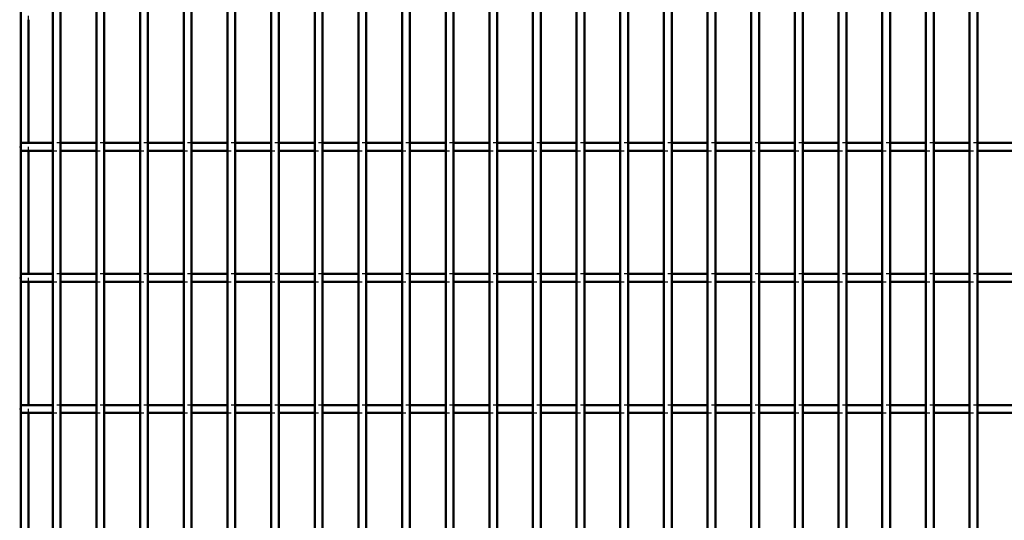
# Model space of a CAD drawing. Header units: millimetres. Extents: x -596 to 511, y -500 to 878.
# Tile 8 of 16: x -248 to 2, y 5 to 132. Entities that reach past the tile are written whole.
import ezdxf

# ---------------------------------------------------------------- set-up
doc = ezdxf.new("R2010")
doc.units = ezdxf.units.MM
doc.linetypes.add('Dashed', pattern=[2, 1, -1])
for name, color, linetype, lineweight in [('2d ConnectionPoints', 7, 'Continuous', 50), ('AM_0', 7, 'Continuous', 50), ('AM_5', 3, 'Continuous', 25), ('AM_9', 6, 'Dashed', 25)]:
    doc.layers.add(name, color=color, linetype=linetype, lineweight=lineweight)
doc.dimstyles.new('ISO-25', dxfattribs={"dimtxt": 2.5, "dimasz": 2.5, "dimexe": 1.25, "dimexo": 0.625, "dimtad": 1, "dimtxsty": 'Standard', "dimcen": 2.5, "dimadec": 0, "dimazin": 0, "dimtfac": 1, "dimtmove": 0, "dimatfit": 3, "dimfxl": 1, "dimarcsym": 0})

# ---------------------------------------------------------------- blocks, each defined once
blk = doc.blocks.new('3_5wj765ctnoqfy5olc9zyqd2vb________0_in_LPP230331121150010003500_4')
at = {"layer": 'AM_0'}
for p, q in [((-239.865, -498), (-239.865, 498)), ((-237.865, -498), (-237.865, 498))]:
    blk.add_line(p, q, dxfattribs=at)
blk = doc.blocks.new('4_fjckjfapr50hag8216vze4yns________0_in_LPP230331121150010003500_4')
at = {"layer": 'AM_0'}
for p, q in [((-228.755, -498), (-228.755, 498)), ((-226.755, -498), (-226.755, 498))]:
    blk.add_line(p, q, dxfattribs=at)
blk = doc.blocks.new('5_6dno7sze2pza0o5hhh5t9ottk________0_in_LPP230331121150010003500_4')
at = {"layer": 'AM_0'}
for p, q in [((-217.645, -498), (-217.645, 498)), ((-215.645, -498), (-215.645, 498))]:
    blk.add_line(p, q, dxfattribs=at)
blk = doc.blocks.new('6_z3afd86jn3ji7ebr65m9l716l________0_in_LPP230331121150010003500_4')
at = {"layer": 'AM_0'}
for p, q in [((-206.535, -498), (-206.535, 498)), ((-204.535, -498), (-204.535, 498))]:
    blk.add_line(p, q, dxfattribs=at)
blk = doc.blocks.new('7_mr7r1c4ttnz27mgik3b06e8em________0_in_LPP230331121150010003500_4')
at = {"layer": 'AM_0'}
for p, q in [((-195.425, -498), (-195.425, 498)), ((-193.425, -498), (-193.425, 498))]:
    blk.add_line(p, q, dxfattribs=at)
blk = doc.blocks.new('8_gpql7hk91n3l1vo2qwrdxhl3f________0_in_LPP230331121150010003500_4')
at = {"layer": 'AM_0'}
for p, q in [((-184.315, -498), (-184.315, 498)), ((-182.315, -498), (-182.315, 498))]:
    blk.add_line(p, q, dxfattribs=at)
blk = doc.blocks.new('9_wdb71u1hcs8eugavzxc92xbvr________0_in_LPP230331121150010003500_4')
at = {"layer": 'AM_0'}
for p, q in [((-173.205, -498), (-173.205, 498)), ((-171.205, -498), (-171.205, 498))]:
    blk.add_line(p, q, dxfattribs=at)
blk = doc.blocks.new('10_wf2u9ctumj4b374rtz0mxvhdk________0_in_LPP230331121150010003500_4')
at = {"layer": 'AM_0'}
for p, q in [((-162.095, -498), (-162.095, 498)), ((-160.095, -498), (-160.095, 498))]:
    blk.add_line(p, q, dxfattribs=at)
blk = doc.blocks.new('11_trxrsbyxdw5yr09fco47dg79i________0_in_LPP230331121150010003500_4')
at = {"layer": 'AM_0'}
for p, q in [((-150.985, -498), (-150.985, 498)), ((-148.985, -498), (-148.985, 498))]:
    blk.add_line(p, q, dxfattribs=at)
blk = doc.blocks.new('12_3tvptd6xil7a7t5umgje7it0e________0_in_LPP230331121150010003500_4')
at = {"layer": 'AM_0'}
for p, q in [((-139.875, -498), (-139.875, 498)), ((-137.875, -498), (-137.875, 498))]:
    blk.add_line(p, q, dxfattribs=at)
blk = doc.blocks.new('13_fszjmun2dgxx9masp724u5ywc________0_in_LPP230331121150010003500_4')
at = {"layer": 'AM_0'}
for p, q in [((-128.765, -498), (-128.765, 498)), ((-126.765, -498), (-126.765, 498))]:
    blk.add_line(p, q, dxfattribs=at)
blk = doc.blocks.new('14_xod1q6459t1qoob74trn5825e________0_in_LPP230331121150010003500_4')
at = {"layer": 'AM_0'}
for p, q in [((-117.655, -498), (-117.655, 498)), ((-115.655, -498), (-115.655, 498))]:
    blk.add_line(p, q, dxfattribs=at)
blk = doc.blocks.new('15_58etfin6u5ola9kvst5j2z15h________0_in_LPP230331121150010003500_4')
at = {"layer": 'AM_0'}
for p, q in [((-106.545, -498), (-106.545, 498)), ((-104.545, -498), (-104.545, 498))]:
    blk.add_line(p, q, dxfattribs=at)
blk = doc.blocks.new('16_p1k8qiv7o5ml83zmsllel7squ________0_in_LPP230331121150010003500_4')
at = {"layer": 'AM_0'}
for p, q in [((-95.435, -498), (-95.435, 498)), ((-93.435, -498), (-93.435, 498))]:
    blk.add_line(p, q, dxfattribs=at)
blk = doc.blocks.new('17_86oqwc7wmakiop0bte16fvhpf________0_in_LPP230331121150010003500_4')
at = {"layer": 'AM_0'}
for p, q in [((-84.325, -498), (-84.325, 498)), ((-82.325, -498), (-82.325, 498))]:
    blk.add_line(p, q, dxfattribs=at)
blk = doc.blocks.new('18_b4unu7f7128lar2zfgdx7z4mb________0_in_LPP230331121150010003500_4')
at = {"layer": 'AM_0'}
for p, q in [((-73.215, -498), (-73.215, 498)), ((-71.215, -498), (-71.215, 498))]:
    blk.add_line(p, q, dxfattribs=at)
blk = doc.blocks.new('19_0xgi1cms3j0yc2gnuvqwb9qmb________0_in_LPP230331121150010003500_4')
at = {"layer": 'AM_0'}
for p, q in [((-62.105, -498), (-62.105, 498)), ((-60.105, -498), (-60.105, 498))]:
    blk.add_line(p, q, dxfattribs=at)
blk = doc.blocks.new('20_ccxb5ao1ee83brw3lstc1hwuh________0_in_LPP230331121150010003500_4')
at = {"layer": 'AM_0'}
for p, q in [((-50.995, -498), (-50.995, 498)), ((-48.995, -498), (-48.995, 498))]:
    blk.add_line(p, q, dxfattribs=at)
blk = doc.blocks.new('21_g56phew3ceqkevl6o8wxrmpqh________0_in_LPP230331121150010003500_4')
at = {"layer": 'AM_0'}
for p, q in [((-39.885, -498), (-39.885, 498)), ((-37.885, -498), (-37.885, 498))]:
    blk.add_line(p, q, dxfattribs=at)
blk = doc.blocks.new('22_3n8arab71qg167p9pubw01z3k________0_in_LPP230331121150010003500_4')
at = {"layer": 'AM_0'}
for p, q in [((-28.775, -498), (-28.775, 498)), ((-26.775, -498), (-26.775, 498))]:
    blk.add_line(p, q, dxfattribs=at)
blk = doc.blocks.new('23_ql5th79t34bjoryg4e19ly8si________0_in_LPP230331121150010003500_4')
at = {"layer": 'AM_0'}
for p, q in [((-17.665, -498), (-17.665, 498)), ((-15.665, -498), (-15.665, 498))]:
    blk.add_line(p, q, dxfattribs=at)
blk = doc.blocks.new('24_b6missorlfkjxct9hbtf2xj2v________0_in_LPP230331121150010003500_4')
at = {"layer": 'AM_0'}
for p, q in [((-6.555, -498), (-6.555, 498)), ((-4.555, -498), (-4.555, 498))]:
    blk.add_line(p, q, dxfattribs=at)
blk = doc.blocks.new('63_qc9ukn43nf5uy691f1wvmv5th________0_in_LPP230331121150010003500_4')
at = {"layer": 'AM_0'}
for p, q in [((-239.865, 34.33), (-248, 34.33)), ((-248, 34.33), (-248, 32.33)), ((-239.865, 34.33), (-239.865, 32.33)), ((-237.865, 32.33), (-237.865, 34.33)), ((-228.755, 34.33), (-237.865, 34.33)), ((-228.755, 34.33), (-228.755, 32.33)), ((-226.755, 32.33), (-226.755, 34.33)), ((-217.645, 34.33), (-226.755, 34.33)), ((-217.645, 34.33), (-217.645, 32.33)), ((-206.535, 34.33), (-215.645, 34.33)), ((-215.645, 32.33), (-215.645, 34.33)), ((-206.535, 34.33), (-206.535, 32.33)), ((-204.535, 32.33), (-204.535, 34.33)), ((-195.425, 34.33), (-204.535, 34.33)), ((-195.425, 34.33), (-195.425, 32.33)), ((-184.315, 34.33), (-193.425, 34.33)), ((-193.425, 32.33), (-193.425, 34.33)), ((-184.315, 34.33), (-184.315, 32.33)), ((-182.315, 32.33), (-182.315, 34.33)), ((-173.205, 34.33), (-182.315, 34.33)), ((-173.205, 34.33), (-173.205, 32.33)), ((-162.095, 34.33), (-171.205, 34.33)), ((-171.205, 32.33), (-171.205, 34.33)), ((-162.095, 34.33), (-162.095, 32.33)), ((-160.095, 32.33), (-160.095, 34.33)), ((-150.985, 34.33), (-160.095, 34.33)), ((-150.985, 34.33), (-150.985, 32.33)), ((-139.875, 34.33), (-148.985, 34.33)), ((-148.985, 32.33), (-148.985, 34.33)), ((-139.875, 34.33), (-139.875, 32.33)), ((-137.875, 32.33), (-137.875, 34.33)), ((-128.765, 34.33), (-137.875, 34.33)), ((-128.765, 34.33), (-128.765, 32.33)), ((-117.655, 34.33), (-126.765, 34.33)), ((-126.765, 32.33), (-126.765, 34.33)), ((-117.655, 34.33), (-117.655, 32.33)), ((-115.655, 32.33), (-115.655, 34.33)), ((-106.545, 34.33), (-115.655, 34.33)), ((-106.545, 34.33), (-106.545, 32.33)), ((-95.435, 34.33), (-104.545, 34.33)), ((-104.545, 32.33), (-104.545, 34.33)), ((-95.435, 34.33), (-95.435, 32.33)), ((-93.435, 32.33), (-93.435, 34.33)), ((-84.325, 34.33), (-93.435, 34.33)), ((-84.325, 34.33), (-84.325, 32.33)), ((-73.215, 34.33), (-82.325, 34.33)), ((-82.325, 32.33), (-82.325, 34.33)), ((-73.215, 34.33), (-73.215, 32.33)), ((-71.215, 32.33), (-71.215, 34.33)), ((-62.105, 34.33), (-71.215, 34.33)), ((-62.105, 34.33), (-62.105, 32.33)), ((-50.995, 34.33), (-60.105, 34.33)), ((-60.105, 32.33), (-60.105, 34.33)), ((-50.995, 34.33), (-50.995, 32.33)), ((-48.995, 32.33), (-48.995, 34.33)), ((-39.885, 34.33), (-48.995, 34.33)), ((-39.885, 34.33), (-39.885, 32.33)), ((-28.775, 34.33), (-37.885, 34.33)), ((-37.885, 32.33), (-37.885, 34.33)), ((-28.775, 34.33), (-28.775, 32.33)), ((-26.775, 32.33), (-26.775, 34.33)), ((-17.665, 34.33), (-26.775, 34.33)), ((-17.665, 34.33), (-17.665, 32.33)), ((-6.555, 34.33), (-15.665, 34.33)), ((-15.665, 32.33), (-15.665, 34.33)), ((-6.555, 34.33), (-6.555, 32.33)), ((-4.555, 32.33), (-4.555, 34.33)), ((4.555, 34.33), (-4.555, 34.33)), ((-239.865, 32.33), (-248, 32.33)), ((-228.755, 32.33), (-237.865, 32.33)), ((-217.645, 32.33), (-226.755, 32.33)), ((-206.535, 32.33), (-215.645, 32.33)), ((-195.425, 32.33), (-204.535, 32.33)), ((-184.315, 32.33), (-193.425, 32.33)), ((-173.205, 32.33), (-182.315, 32.33)), ((-162.095, 32.33), (-171.205, 32.33)), ((-150.985, 32.33), (-160.095, 32.33)), ((-139.875, 32.33), (-148.985, 32.33)), ((-128.765, 32.33), (-137.875, 32.33)), ((-117.655, 32.33), (-126.765, 32.33)), ((-106.545, 32.33), (-115.655, 32.33)), ((-95.435, 32.33), (-104.545, 32.33)), ((-84.325, 32.33), (-93.435, 32.33)), ((-73.215, 32.33), (-82.325, 32.33)), ((-62.105, 32.33), (-71.215, 32.33)), ((-50.995, 32.33), (-60.105, 32.33)), ((-39.885, 32.33), (-48.995, 32.33)), ((-28.775, 32.33), (-37.885, 32.33)), ((-17.665, 32.33), (-26.775, 32.33)), ((-6.555, 32.33), (-15.665, 32.33)), ((4.555, 32.33), (-4.555, 32.33))]:
    blk.add_line(p, q, dxfattribs=at)
at = {"layer": 'AM_9'}
for p, q in [((-237.865, 34.33), (-239.865, 34.33)), ((-226.755, 34.33), (-228.755, 34.33)), ((-215.645, 34.33), (-217.645, 34.33)), ((-204.535, 34.33), (-206.535, 34.33)), ((-193.425, 34.33), (-195.425, 34.33)), ((-182.315, 34.33), (-184.315, 34.33)), ((-171.205, 34.33), (-173.205, 34.33)), ((-160.095, 34.33), (-162.095, 34.33)), ((-148.985, 34.33), (-150.985, 34.33)), ((-137.875, 34.33), (-139.875, 34.33)), ((-126.765, 34.33), (-128.765, 34.33)), ((-115.655, 34.33), (-117.655, 34.33)), ((-104.545, 34.33), (-106.545, 34.33)), ((-93.435, 34.33), (-95.435, 34.33)), ((-82.325, 34.33), (-84.325, 34.33)), ((-71.215, 34.33), (-73.215, 34.33)), ((-60.105, 34.33), (-62.105, 34.33)), ((-48.995, 34.33), (-50.995, 34.33)), ((-37.885, 34.33), (-39.885, 34.33)), ((-26.775, 34.33), (-28.775, 34.33)), ((-15.665, 34.33), (-17.665, 34.33)), ((-4.555, 34.33), (-6.555, 34.33)), ((-239.865, 32.33), (-237.865, 32.33)), ((-228.755, 32.33), (-226.755, 32.33)), ((-217.645, 32.33), (-215.645, 32.33)), ((-206.535, 32.33), (-204.535, 32.33)), ((-195.425, 32.33), (-193.425, 32.33)), ((-184.315, 32.33), (-182.315, 32.33)), ((-173.205, 32.33), (-171.205, 32.33)), ((-162.095, 32.33), (-160.095, 32.33)), ((-150.985, 32.33), (-148.985, 32.33)), ((-139.875, 32.33), (-137.875, 32.33)), ((-128.765, 32.33), (-126.765, 32.33)), ((-117.655, 32.33), (-115.655, 32.33)), ((-106.545, 32.33), (-104.545, 32.33)), ((-95.435, 32.33), (-93.435, 32.33)), ((-84.325, 32.33), (-82.325, 32.33)), ((-73.215, 32.33), (-71.215, 32.33)), ((-62.105, 32.33), (-60.105, 32.33)), ((-50.995, 32.33), (-48.995, 32.33)), ((-39.885, 32.33), (-37.885, 32.33)), ((-28.775, 32.33), (-26.775, 32.33)), ((-17.665, 32.33), (-15.665, 32.33)), ((-6.555, 32.33), (-4.555, 32.33))]:
    blk.add_line(p, q, dxfattribs=at)
blk = doc.blocks.new('64_gbny4tl7clshi1xvnn1z6is0j________0_in_LPP230331121150010003500_4')
at = {"layer": 'AM_0'}
for p, q in [((-239.865, 67.66), (-248, 67.66)), ((-248, 67.66), (-248, 65.66)), ((-239.865, 67.66), (-239.865, 65.66)), ((-237.865, 65.66), (-237.865, 67.66)), ((-228.755, 67.66), (-237.865, 67.66)), ((-228.755, 67.66), (-228.755, 65.66)), ((-226.755, 65.66), (-226.755, 67.66)), ((-217.645, 67.66), (-226.755, 67.66)), ((-217.645, 67.66), (-217.645, 65.66)), ((-206.535, 67.66), (-215.645, 67.66)), ((-215.645, 65.66), (-215.645, 67.66)), ((-206.535, 67.66), (-206.535, 65.66)), ((-204.535, 65.66), (-204.535, 67.66)), ((-195.425, 67.66), (-204.535, 67.66)), ((-195.425, 67.66), (-195.425, 65.66)), ((-184.315, 67.66), (-193.425, 67.66)), ((-193.425, 65.66), (-193.425, 67.66)), ((-184.315, 67.66), (-184.315, 65.66)), ((-182.315, 65.66), (-182.315, 67.66)), ((-173.205, 67.66), (-182.315, 67.66)), ((-173.205, 67.66), (-173.205, 65.66)), ((-162.095, 67.66), (-171.205, 67.66)), ((-171.205, 65.66), (-171.205, 67.66)), ((-162.095, 67.66), (-162.095, 65.66)), ((-160.095, 65.66), (-160.095, 67.66)), ((-150.985, 67.66), (-160.095, 67.66)), ((-150.985, 67.66), (-150.985, 65.66)), ((-139.875, 67.66), (-148.985, 67.66)), ((-148.985, 65.66), (-148.985, 67.66)), ((-139.875, 67.66), (-139.875, 65.66)), ((-137.875, 65.66), (-137.875, 67.66)), ((-128.765, 67.66), (-137.875, 67.66)), ((-128.765, 67.66), (-128.765, 65.66)), ((-117.655, 67.66), (-126.765, 67.66)), ((-126.765, 65.66), (-126.765, 67.66)), ((-117.655, 67.66), (-117.655, 65.66)), ((-115.655, 65.66), (-115.655, 67.66)), ((-106.545, 67.66), (-115.655, 67.66)), ((-106.545, 67.66), (-106.545, 65.66)), ((-95.435, 67.66), (-104.545, 67.66)), ((-104.545, 65.66), (-104.545, 67.66)), ((-95.435, 67.66), (-95.435, 65.66)), ((-93.435, 65.66), (-93.435, 67.66)), ((-84.325, 67.66), (-93.435, 67.66)), ((-84.325, 67.66), (-84.325, 65.66)), ((-73.215, 67.66), (-82.325, 67.66)), ((-82.325, 65.66), (-82.325, 67.66)), ((-73.215, 67.66), (-73.215, 65.66)), ((-71.215, 65.66), (-71.215, 67.66)), ((-62.105, 67.66), (-71.215, 67.66)), ((-62.105, 67.66), (-62.105, 65.66)), ((-50.995, 67.66), (-60.105, 67.66)), ((-60.105, 65.66), (-60.105, 67.66)), ((-50.995, 67.66), (-50.995, 65.66)), ((-48.995, 65.66), (-48.995, 67.66)), ((-39.885, 67.66), (-48.995, 67.66)), ((-39.885, 67.66), (-39.885, 65.66)), ((-28.775, 67.66), (-37.885, 67.66)), ((-37.885, 65.66), (-37.885, 67.66)), ((-28.775, 67.66), (-28.775, 65.66)), ((-26.775, 65.66), (-26.775, 67.66)), ((-17.665, 67.66), (-26.775, 67.66)), ((-17.665, 67.66), (-17.665, 65.66)), ((-6.555, 67.66), (-15.665, 67.66)), ((-15.665, 65.66), (-15.665, 67.66)), ((-6.555, 67.66), (-6.555, 65.66)), ((-4.555, 65.66), (-4.555, 67.66)), ((4.555, 67.66), (-4.555, 67.66)), ((-239.865, 65.66), (-248, 65.66)), ((-228.755, 65.66), (-237.865, 65.66)), ((-217.645, 65.66), (-226.755, 65.66)), ((-206.535, 65.66), (-215.645, 65.66)), ((-195.425, 65.66), (-204.535, 65.66)), ((-184.315, 65.66), (-193.425, 65.66)), ((-173.205, 65.66), (-182.315, 65.66)), ((-162.095, 65.66), (-171.205, 65.66)), ((-150.985, 65.66), (-160.095, 65.66)), ((-139.875, 65.66), (-148.985, 65.66)), ((-128.765, 65.66), (-137.875, 65.66)), ((-117.655, 65.66), (-126.765, 65.66)), ((-106.545, 65.66), (-115.655, 65.66)), ((-95.435, 65.66), (-104.545, 65.66)), ((-84.325, 65.66), (-93.435, 65.66)), ((-73.215, 65.66), (-82.325, 65.66)), ((-62.105, 65.66), (-71.215, 65.66)), ((-50.995, 65.66), (-60.105, 65.66)), ((-39.885, 65.66), (-48.995, 65.66)), ((-28.775, 65.66), (-37.885, 65.66)), ((-17.665, 65.66), (-26.775, 65.66)), ((-6.555, 65.66), (-15.665, 65.66)), ((4.555, 65.66), (-4.555, 65.66))]:
    blk.add_line(p, q, dxfattribs=at)
at = {"layer": 'AM_9'}
for p, q in [((-237.865, 67.66), (-239.865, 67.66)), ((-226.755, 67.66), (-228.755, 67.66)), ((-215.645, 67.66), (-217.645, 67.66)), ((-204.535, 67.66), (-206.535, 67.66)), ((-193.425, 67.66), (-195.425, 67.66)), ((-182.315, 67.66), (-184.315, 67.66)), ((-171.205, 67.66), (-173.205, 67.66)), ((-160.095, 67.66), (-162.095, 67.66)), ((-148.985, 67.66), (-150.985, 67.66)), ((-137.875, 67.66), (-139.875, 67.66)), ((-126.765, 67.66), (-128.765, 67.66)), ((-115.655, 67.66), (-117.655, 67.66)), ((-104.545, 67.66), (-106.545, 67.66)), ((-93.435, 67.66), (-95.435, 67.66)), ((-82.325, 67.66), (-84.325, 67.66)), ((-71.215, 67.66), (-73.215, 67.66)), ((-60.105, 67.66), (-62.105, 67.66)), ((-48.995, 67.66), (-50.995, 67.66)), ((-37.885, 67.66), (-39.885, 67.66)), ((-26.775, 67.66), (-28.775, 67.66)), ((-15.665, 67.66), (-17.665, 67.66)), ((-4.555, 67.66), (-6.555, 67.66)), ((-239.865, 65.66), (-237.865, 65.66)), ((-228.755, 65.66), (-226.755, 65.66)), ((-217.645, 65.66), (-215.645, 65.66)), ((-206.535, 65.66), (-204.535, 65.66)), ((-195.425, 65.66), (-193.425, 65.66)), ((-184.315, 65.66), (-182.315, 65.66)), ((-173.205, 65.66), (-171.205, 65.66)), ((-162.095, 65.66), (-160.095, 65.66)), ((-150.985, 65.66), (-148.985, 65.66)), ((-139.875, 65.66), (-137.875, 65.66)), ((-128.765, 65.66), (-126.765, 65.66)), ((-117.655, 65.66), (-115.655, 65.66)), ((-106.545, 65.66), (-104.545, 65.66)), ((-95.435, 65.66), (-93.435, 65.66)), ((-84.325, 65.66), (-82.325, 65.66)), ((-73.215, 65.66), (-71.215, 65.66)), ((-62.105, 65.66), (-60.105, 65.66)), ((-50.995, 65.66), (-48.995, 65.66)), ((-39.885, 65.66), (-37.885, 65.66)), ((-28.775, 65.66), (-26.775, 65.66)), ((-17.665, 65.66), (-15.665, 65.66)), ((-6.555, 65.66), (-4.555, 65.66))]:
    blk.add_line(p, q, dxfattribs=at)
blk = doc.blocks.new('65_swjbsxq8cquh6rj486oza1ebm________0_in_LPP230331121150010003500_4')
at = {"layer": 'AM_0'}
for p, q in [((-239.865, 100.99), (-248, 100.99)), ((-248, 100.99), (-248, 98.99)), ((-239.865, 100.99), (-239.865, 98.99)), ((-237.865, 98.99), (-237.865, 100.99)), ((-228.755, 100.99), (-237.865, 100.99)), ((-228.755, 100.99), (-228.755, 98.99)), ((-226.755, 98.99), (-226.755, 100.99)), ((-217.645, 100.99), (-226.755, 100.99)), ((-217.645, 100.99), (-217.645, 98.99)), ((-206.535, 100.99), (-215.645, 100.99)), ((-215.645, 98.99), (-215.645, 100.99)), ((-206.535, 100.99), (-206.535, 98.99)), ((-204.535, 98.99), (-204.535, 100.99)), ((-195.425, 100.99), (-204.535, 100.99)), ((-195.425, 100.99), (-195.425, 98.99)), ((-184.315, 100.99), (-193.425, 100.99)), ((-193.425, 98.99), (-193.425, 100.99)), ((-184.315, 100.99), (-184.315, 98.99)), ((-182.315, 98.99), (-182.315, 100.99)), ((-173.205, 100.99), (-182.315, 100.99)), ((-173.205, 100.99), (-173.205, 98.99)), ((-162.095, 100.99), (-171.205, 100.99)), ((-171.205, 98.99), (-171.205, 100.99)), ((-162.095, 100.99), (-162.095, 98.99)), ((-160.095, 98.99), (-160.095, 100.99)), ((-150.985, 100.99), (-160.095, 100.99)), ((-150.985, 100.99), (-150.985, 98.99)), ((-139.875, 100.99), (-148.985, 100.99)), ((-148.985, 98.99), (-148.985, 100.99)), ((-139.875, 100.99), (-139.875, 98.99)), ((-137.875, 98.99), (-137.875, 100.99)), ((-128.765, 100.99), (-137.875, 100.99)), ((-128.765, 100.99), (-128.765, 98.99)), ((-117.655, 100.99), (-126.765, 100.99)), ((-126.765, 98.99), (-126.765, 100.99)), ((-117.655, 100.99), (-117.655, 98.99)), ((-115.655, 98.99), (-115.655, 100.99)), ((-106.545, 100.99), (-115.655, 100.99)), ((-106.545, 100.99), (-106.545, 98.99)), ((-95.435, 100.99), (-104.545, 100.99)), ((-104.545, 98.99), (-104.545, 100.99)), ((-95.435, 100.99), (-95.435, 98.99)), ((-93.435, 98.99), (-93.435, 100.99)), ((-84.325, 100.99), (-93.435, 100.99)), ((-84.325, 100.99), (-84.325, 98.99)), ((-73.215, 100.99), (-82.325, 100.99)), ((-82.325, 98.99), (-82.325, 100.99)), ((-73.215, 100.99), (-73.215, 98.99)), ((-71.215, 98.99), (-71.215, 100.99)), ((-62.105, 100.99), (-71.215, 100.99)), ((-62.105, 100.99), (-62.105, 98.99)), ((-50.995, 100.99), (-60.105, 100.99)), ((-60.105, 98.99), (-60.105, 100.99)), ((-50.995, 100.99), (-50.995, 98.99)), ((-48.995, 98.99), (-48.995, 100.99)), ((-39.885, 100.99), (-48.995, 100.99)), ((-39.885, 100.99), (-39.885, 98.99)), ((-28.775, 100.99), (-37.885, 100.99)), ((-37.885, 98.99), (-37.885, 100.99)), ((-28.775, 100.99), (-28.775, 98.99)), ((-26.775, 98.99), (-26.775, 100.99)), ((-17.665, 100.99), (-26.775, 100.99)), ((-17.665, 100.99), (-17.665, 98.99)), ((-6.555, 100.99), (-15.665, 100.99)), ((-15.665, 98.99), (-15.665, 100.99)), ((-6.555, 100.99), (-6.555, 98.99)), ((-4.555, 98.99), (-4.555, 100.99)), ((4.555, 100.99), (-4.555, 100.99)), ((-239.865, 98.99), (-248, 98.99)), ((-228.755, 98.99), (-237.865, 98.99)), ((-217.645, 98.99), (-226.755, 98.99)), ((-206.535, 98.99), (-215.645, 98.99)), ((-195.425, 98.99), (-204.535, 98.99)), ((-184.315, 98.99), (-193.425, 98.99)), ((-173.205, 98.99), (-182.315, 98.99)), ((-162.095, 98.99), (-171.205, 98.99)), ((-150.985, 98.99), (-160.095, 98.99)), ((-139.875, 98.99), (-148.985, 98.99)), ((-128.765, 98.99), (-137.875, 98.99)), ((-117.655, 98.99), (-126.765, 98.99)), ((-106.545, 98.99), (-115.655, 98.99)), ((-95.435, 98.99), (-104.545, 98.99)), ((-84.325, 98.99), (-93.435, 98.99)), ((-73.215, 98.99), (-82.325, 98.99)), ((-62.105, 98.99), (-71.215, 98.99)), ((-50.995, 98.99), (-60.105, 98.99)), ((-39.885, 98.99), (-48.995, 98.99)), ((-28.775, 98.99), (-37.885, 98.99)), ((-17.665, 98.99), (-26.775, 98.99)), ((-6.555, 98.99), (-15.665, 98.99)), ((4.555, 98.99), (-4.555, 98.99))]:
    blk.add_line(p, q, dxfattribs=at)
at = {"layer": 'AM_9'}
for p, q in [((-237.865, 100.99), (-239.865, 100.99)), ((-226.755, 100.99), (-228.755, 100.99)), ((-215.645, 100.99), (-217.645, 100.99)), ((-204.535, 100.99), (-206.535, 100.99)), ((-193.425, 100.99), (-195.425, 100.99)), ((-182.315, 100.99), (-184.315, 100.99)), ((-171.205, 100.99), (-173.205, 100.99)), ((-160.095, 100.99), (-162.095, 100.99)), ((-148.985, 100.99), (-150.985, 100.99)), ((-137.875, 100.99), (-139.875, 100.99)), ((-126.765, 100.99), (-128.765, 100.99)), ((-115.655, 100.99), (-117.655, 100.99)), ((-104.545, 100.99), (-106.545, 100.99)), ((-93.435, 100.99), (-95.435, 100.99)), ((-82.325, 100.99), (-84.325, 100.99)), ((-71.215, 100.99), (-73.215, 100.99)), ((-60.105, 100.99), (-62.105, 100.99)), ((-48.995, 100.99), (-50.995, 100.99)), ((-37.885, 100.99), (-39.885, 100.99)), ((-26.775, 100.99), (-28.775, 100.99)), ((-15.665, 100.99), (-17.665, 100.99)), ((-4.555, 100.99), (-6.555, 100.99)), ((-239.865, 98.99), (-237.865, 98.99)), ((-228.755, 98.99), (-226.755, 98.99)), ((-217.645, 98.99), (-215.645, 98.99)), ((-206.535, 98.99), (-204.535, 98.99)), ((-195.425, 98.99), (-193.425, 98.99)), ((-184.315, 98.99), (-182.315, 98.99)), ((-173.205, 98.99), (-171.205, 98.99)), ((-162.095, 98.99), (-160.095, 98.99)), ((-150.985, 98.99), (-148.985, 98.99)), ((-139.875, 98.99), (-137.875, 98.99)), ((-128.765, 98.99), (-126.765, 98.99)), ((-117.655, 98.99), (-115.655, 98.99)), ((-106.545, 98.99), (-104.545, 98.99)), ((-95.435, 98.99), (-93.435, 98.99)), ((-84.325, 98.99), (-82.325, 98.99)), ((-73.215, 98.99), (-71.215, 98.99)), ((-62.105, 98.99), (-60.105, 98.99)), ((-50.995, 98.99), (-48.995, 98.99)), ((-39.885, 98.99), (-37.885, 98.99)), ((-28.775, 98.99), (-26.775, 98.99)), ((-17.665, 98.99), (-15.665, 98.99)), ((-6.555, 98.99), (-4.555, 98.99))]:
    blk.add_line(p, q, dxfattribs=at)
blk = doc.blocks.new('77_4ucy2hhs381wb3s7edjo67urh________0_in_LPP230331121150010003500_4')
at = {"layer": 'AM_0'}
for p, q in [((-248, -498), (-248, 498)), ((-246.05, 100.99), (-246.05, 132.32)), ((-246.05, 67.66), (-246.05, 98.99)), ((-246.05, 34.33), (-246.05, 65.66)), ((-246.05, 1), (-246.05, 32.33))]:
    blk.add_line(p, q, dxfattribs=at)
at = {"layer": 'AM_9'}
for p, q in [((-246.05, 132.32), (-246.05, 134.32)), ((-246.05, 98.99), (-246.05, 100.99)), ((-246.05, 65.66), (-246.05, 67.66)), ((-246.05, 32.33), (-246.05, 34.33))]:
    blk.add_line(p, q, dxfattribs=at)
blk = doc.blocks.new('*D81')
at = {"layer": 'AM_5', "color": 0, "lineweight": -2}
for p, q in [((-350, 40), (-350, 80)), ((-250, 0), (-350, 0)), ((-350, -33.33), (-350, 0)), ((-250, -33.33), (-350, -33.33)), ((-350, -73.33), (-350, -113.33))]:
    blk.add_line(p, q, dxfattribs=at)
at = {"layer": 'AM_5', "color": 0}
for points in [[(-356.67, 40), (-343.33, 40), (-350, 0)], [(-343.33, -73.33), (-356.67, -73.33), (-350, -33.33)]]:
    blk.add_solid(points, dxfattribs=at)
at = {"layer": 'Defpoints', "color": 0}
for p in [(-350, 0), (-250, 0), (-250, -33.33)]:
    blk.add_point(p, dxfattribs=at)
at = {"layer": 'AM_5', "color": 0, "insert": (-370, 224), "char_height": 40, "attachment_point": 5, "rotation": 90}
blk.add_mtext('TT = 33.3 mm', dxfattribs=at)

msp = doc.modelspace()

# ---------------------------------------------------------------- linework, layer by layer
at = {"layer": '2d ConnectionPoints'}
for p in [(-248, 99.99), (-248, 99.99), (-248, 66.66), (-248, 66.66), (-248, 33.33), (-248, 33.33)]:
    msp.add_point(p, dxfattribs=at)

# ---------------------------------------------------------------- block references
for name in ['77_4ucy2hhs381wb3s7edjo67urh________0_in_LPP230331121150010003500_4', '3_5wj765ctnoqfy5olc9zyqd2vb________0_in_LPP230331121150010003500_4', '4_fjckjfapr50hag8216vze4yns________0_in_LPP230331121150010003500_4', '5_6dno7sze2pza0o5hhh5t9ottk________0_in_LPP230331121150010003500_4', '6_z3afd86jn3ji7ebr65m9l716l________0_in_LPP230331121150010003500_4', '7_mr7r1c4ttnz27mgik3b06e8em________0_in_LPP230331121150010003500_4', '8_gpql7hk91n3l1vo2qwrdxhl3f________0_in_LPP230331121150010003500_4', '9_wdb71u1hcs8eugavzxc92xbvr________0_in_LPP230331121150010003500_4', '10_wf2u9ctumj4b374rtz0mxvhdk________0_in_LPP230331121150010003500_4', '11_trxrsbyxdw5yr09fco47dg79i________0_in_LPP230331121150010003500_4', '12_3tvptd6xil7a7t5umgje7it0e________0_in_LPP230331121150010003500_4', '13_fszjmun2dgxx9masp724u5ywc________0_in_LPP230331121150010003500_4', '14_xod1q6459t1qoob74trn5825e________0_in_LPP230331121150010003500_4', '15_58etfin6u5ola9kvst5j2z15h________0_in_LPP230331121150010003500_4', '16_p1k8qiv7o5ml83zmsllel7squ________0_in_LPP230331121150010003500_4', '17_86oqwc7wmakiop0bte16fvhpf________0_in_LPP230331121150010003500_4', '18_b4unu7f7128lar2zfgdx7z4mb________0_in_LPP230331121150010003500_4', '19_0xgi1cms3j0yc2gnuvqwb9qmb________0_in_LPP230331121150010003500_4', '20_ccxb5ao1ee83brw3lstc1hwuh________0_in_LPP230331121150010003500_4', '21_g56phew3ceqkevl6o8wxrmpqh________0_in_LPP230331121150010003500_4', '22_3n8arab71qg167p9pubw01z3k________0_in_LPP230331121150010003500_4', '23_ql5th79t34bjoryg4e19ly8si________0_in_LPP230331121150010003500_4', '24_b6missorlfkjxct9hbtf2xj2v________0_in_LPP230331121150010003500_4', '65_swjbsxq8cquh6rj486oza1ebm________0_in_LPP230331121150010003500_4', '64_gbny4tl7clshi1xvnn1z6is0j________0_in_LPP230331121150010003500_4', '63_qc9ukn43nf5uy691f1wvmv5th________0_in_LPP230331121150010003500_4']:
    msp.add_blockref(name, (0, 0))

# ---------------------------------------------------------------- dimensions: what is measured, and where the dimension line sits
at = {"layer": 'AM_5'}
dim = msp.add_linear_dim(base=(-350, 0), p1=(-250, -33.33), p2=(-250, 0), angle=90, text='TT = 33.3 mm', dimstyle='ISO-25', override={"dimtxt": 40, "dimasz": 40, "dimexe": 0, "dimexo": 0, "dimgap": 12}, dxfattribs=at)
dim.commit()
dim.dimension.update_dxf_attribs({"geometry": '*D81', "text_midpoint": (-370, 224), "dimtype": 160, "text_rotation": 90})

doc.saveas('drawing.dxf')
